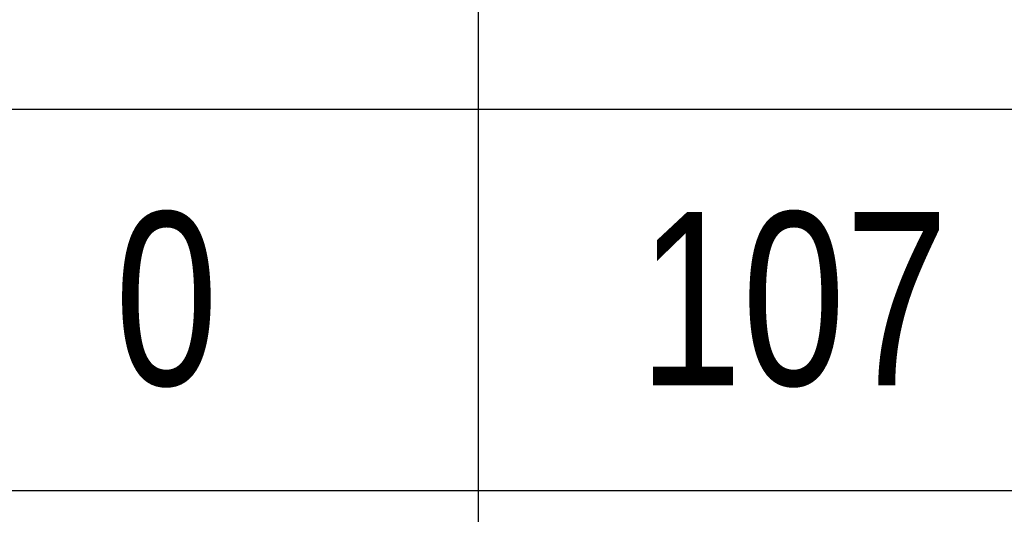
# Model space of a CAD drawing. Header units: inches. Extents: x -1 to 3961, y -1 to 2730.
# Tile 62 of 159: x 342 to 477, y 820 to 888. Entities that reach past the tile are written whole.
import ezdxf

# ---------------------------------------------------------------- set-up
doc = ezdxf.new("R2010")
doc.units = ezdxf.units.IN
doc.header["$LTSCALE"] = 20
doc.header["$MEASUREMENT"] = 0
doc.styles.add('ROMANS', font='ROMANS', dxfattribs={"width": 0.8})

# ---------------------------------------------------------------- blocks, each defined once
blk = doc.blocks.new('*T85')
at = {"color": 0, "linetype": 'ByBlock', "lineweight": -2, "transparency": 16777216}
for p, q in [((0, 0), (1174.77, 0)), ((0, 0), (0, -2013.18)), ((94.24, 0), (94.24, -2013.18)), ((179.74, 0), (179.74, -2013.18)), ((265.24, 0), (265.24, -2013.18)), ((350.74, 0), (350.74, -2013.18)), ((437.2, 0), (437.2, -2013.18)), ((521.74, 0), (521.74, -2013.18)), ((632.27, 0), (632.27, -2013.18)), ((716.81, 0), (716.81, -2013.18)), ((801.35, 0), (801.35, -2013.18)), ((885.89, 0), (885.89, -2013.18)), ((994.73, 0), (994.73, -2013.18)), ((1174.77, 0), (1174.77, -2013.18)), ((0, -80), (1174.77, -80)), ((0, -132.18), (1174.77, -132.18)), ((0, -184.57), (1174.77, -184.57)), ((0, -236.82), (1174.77, -236.82)), ((0, -289.07), (1174.77, -289.07)), ((0, -341.32), (1174.77, -341.32)), ((0, -393.5), (1174.77, -393.5)), ((0, -445.75), (1174.77, -445.75)), ((0, -498), (1174.77, -498)), ((0, -550.25), (1174.77, -550.25)), ((0, -602.5), (1174.77, -602.5)), ((0, -654.75), (1174.77, -654.75)), ((0, -706.93), (1174.77, -706.93)), ((0, -759.18), (1174.77, -759.18)), ((0, -811.43), (1174.77, -811.43)), ((0, -863.68), (1174.77, -863.68)), ((0, -915.93), (1174.77, -915.93)), ((0, -968.18), (1174.77, -968.18)), ((0, -1020.43), (1174.77, -1020.43)), ((0, -1072.68), (1174.77, -1072.68)), ((0, -1124.93), (1174.77, -1124.93)), ((0, -1177.18), (1174.77, -1177.18)), ((0, -1229.43), (1174.77, -1229.43)), ((0, -1281.68), (1174.77, -1281.68)), ((0, -1333.93), (1174.77, -1333.93)), ((0, -1386.18), (1174.77, -1386.18)), ((0, -1438.43), (1174.77, -1438.43)), ((0, -1490.68), (1174.77, -1490.68)), ((0, -1542.93), (1174.77, -1542.93)), ((0, -1595.18), (1174.77, -1595.18)), ((0, -1647.43), (1174.77, -1647.43)), ((0, -1699.68), (1174.77, -1699.68)), ((0, -1751.93), (1174.77, -1751.93)), ((0, -1804.18), (1174.77, -1804.18)), ((0, -1856.43), (1174.77, -1856.43)), ((0, -1908.68), (1174.77, -1908.68)), ((0, -1960.93), (1174.77, -1960.93)), ((0, -2013.18), (1174.77, -2013.18))]:
    blk.add_line(p, q, dxfattribs=at)
at = {"color": 0, "transparency": 16777216, "char_height": 23.7481, "attachment_point": 5, "style": 'ROMANS'}
for s, insert, width in [('{\\fRoman|b0|i0|c0|p0;\\C6;Weight Kg}', (1084.75, -40), 159.5234), ('{\\fRoman|b0|i0|c0|p0;\\C6;Item }', (47.12, -40), 73.7225), ('{\\fRoman|b0|i0|c0|p0;\\C6;X}', (136.99, -40), 64.9816), ('{\\fRoman|b0|i0|c0|p0;\\C6;Y}', (222.49, -40), 64.9816), ('{\\fRoman|b0|i0|c0|p0;\\C6;X1}', (307.99, -40), 64.9816), ('{\\fRoman|b0|i0|c0|p0;\\C6;X2}', (393.97, -40), 65.9431), ('{\\fRoman|b0|i0|c0|p0;\\C6;X3}', (479.47, -40), 64.0202), ('{\\fRoman|b0|i0|c0|p0;\\C6;X4}', (577.01, -40), 90.0149), ('{\\fRoman|b0|i0|c0|p0;\\C6;Y1}', (674.54, -40), 64.0202), ('{\\fRoman|b0|i0|c0|p0;\\C6;Y2}', (759.08, -40), 64.0202), ('{\\fRoman|b0|i0|c0|p0;\\C6;Y3}', (843.62, -40), 64.0202), ('{\\fRoman|b0|i0|c0|p0;\\C6;Y4}', (940.31, -40), 88.3184), ('{\\fRoman|b0|i0|c0|p0;\\C6;1', (47.12, -106.09), 73.7225), ('{\\fRoman|b0|i0|c0|p0;\\C6;256', (136.99, -106.09), 64.9816), ('{\\fRoman|b0|i0|c0|p0;\\C6;256', (222.49, -106.09), 64.9816), ('{\\fRoman|b0|i0|c0|p0;\\C6;0', (307.99, -106.09), 64.9816), ('{\\fRoman|b0|i0|c0|p0;\\C6;107', (393.97, -106.09), 65.9431), ('{\\fRoman|b0|i0|c0|p0;\\C6;276}', (479.47, -106.09), 64.0202), ('{\\fRoman|b0|i0|c0|p0;\\C6;21.2', (577.01, -106.09), 90.0149), ('{\\fRoman|b0|i0|c0|p0;\\C6;0', (674.54, -106.09), 64.0202), ('{\\fRoman|b0|i0|c0|p0;\\C6;107', (759.08, -106.09), 64.0202), ('{\\fRoman|b0|i0|c0|p0;\\C6;269}', (843.62, -106.09), 64.0202), ('{\\fRoman|b0|i0|c0|p0;\\C6;21.2', (940.31, -106.09), 88.3184), ('{\\fRoman|b0|i0|c0|p0;\\C6;14.9', (1084.75, -106.09), 159.5234), ('{\\fRoman|b0|i0|c0|p0;\\C6;2', (47.12, -158.37), 73.7225), ('{\\fRoman|b0|i0|c0|p0;\\C6;307}', (136.99, -158.37), 64.9816), ('{\\fRoman|b0|i0|c0|p0;\\C6;21.2', (577.01, -158.37), 90.0149), ('{\\fRoman|b0|i0|c0|p0;\\C6;50}', (674.54, -158.37), 64.0202), ('{\\fRoman|b0|i0|c0|p0;\\C6;157}', (759.08, -158.37), 64.0202), ('{\\fRoman|b0|i0|c0|p0;\\C6;319}', (843.62, -158.37), 64.0202), ('{\\fRoman|b0|i0|c0|p0;\\C6;21.2', (940.31, -158.37), 88.3184), ('{\\fRoman|b0|i0|c0|p0;\\C6;16.1', (1084.75, -158.37), 159.5234), ('{\\fRoman|b0|i0|c0|p0;\\C6;3', (47.12, -210.69), 73.7225), ('{\\fRoman|b0|i0|c0|p0;\\C6;357}', (136.99, -210.69), 64.9816), ('{\\fRoman|b0|i0|c0|p0;\\C6;21.2', (577.01, -210.69), 90.0149), ('{\\fRoman|b0|i0|c0|p0;\\C6;100}', (674.54, -210.69), 64.0202), ('{\\fRoman|b0|i0|c0|p0;\\C6;207}', (759.08, -210.69), 64.0202), ('{\\fRoman|b0|i0|c0|p0;\\C6;369}', (843.62, -210.69), 64.0202), ('{\\fRoman|b0|i0|c0|p0;\\C6;21.2', (940.31, -210.69), 88.3184), ('{\\fRoman|b0|i0|c0|p0;\\C6;17.2', (1084.75, -210.69), 159.5234), ('{\\fRoman|b0|i0|c0|p0;\\C6;407}', (136.99, -262.94), 64.9816), ('{\\fRoman|b0|i0|c0|p0;\\C6;21.2', (577.01, -262.94), 90.0149), ('{\\fRoman|b0|i0|c0|p0;\\C6;150}', (674.54, -262.94), 64.0202), ('{\\fRoman|b0|i0|c0|p0;\\C6;257}', (759.08, -262.94), 64.0202), ('{\\fRoman|b0|i0|c0|p0;\\C6;419}', (843.62, -262.94), 64.0202), ('{\\fRoman|b0|i0|c0|p0;\\C6;21.2', (940.31, -262.94), 88.3184), ('{\\fRoman|b0|i0|c0|p0;\\C6;18.4', (1084.75, -262.94), 159.5234), ('{\\fRoman|b0|i0|c0|p0;\\C6;4', (47.12, -262.94), 73.7225), ('{\\fRoman|b0|i0|c0|p0;\\C6;5', (47.12, -315.19), 73.7225), ('{\\fRoman|b0|i0|c0|p0;\\C6;457}', (136.99, -315.19), 64.9816), ('{\\fRoman|b0|i0|c0|p0;\\C6;21.2', (577.01, -315.19), 90.0149), ('{\\fRoman|b0|i0|c0|p0;\\C6;200}', (674.54, -315.19), 64.0202), ('{\\fRoman|b0|i0|c0|p0;\\C6;307}', (759.08, -315.19), 64.0202), ('{\\fRoman|b0|i0|c0|p0;\\C6;469}', (843.62, -315.19), 64.0202), ('{\\fRoman|b0|i0|c0|p0;\\C6;21.2', (940.31, -315.19), 88.3184), ('{\\fRoman|b0|i0|c0|p0;\\C6;19.6', (1084.75, -315.19), 159.5234), ('{\\fRoman|b0|i0|c0|p0;\\C6;6', (47.12, -367.41), 73.7225), ('{\\fRoman|b0|i0|c0|p0;\\C6;507}', (136.99, -367.41), 64.9816), ('{\\fRoman|b0|i0|c0|p0;\\C6;21.2', (577.01, -367.41), 90.0149), ('{\\fRoman|b0|i0|c0|p0;\\C6;250}', (674.54, -367.41), 64.0202), ('{\\fRoman|b0|i0|c0|p0;\\C6;357', (759.08, -367.41), 64.0202), ('{\\fRoman|b0|i0|c0|p0;\\C6;519}', (843.62, -367.41), 64.0202), ('{\\fRoman|b0|i0|c0|p0;\\C6;21.2', (940.31, -367.41), 88.3184), ('{\\fRoman|b0|i0|c0|p0;\\C6;20.8', (1084.75, -367.41), 159.5234), ('{\\fRoman|b0|i0|c0|p0;\\C6;X2}', (393.97, -419.62), 65.9431), ('{\\fRoman|b0|i0|c0|p0;\\C6;X3}', (479.47, -419.62), 64.0202), ('{\\fRoman|b0|i0|c0|p0;\\C6;Y2}', (759.08, -419.62), 64.0202), ('{\\fRoman|b0|i0|c0|p0;\\C6;Y3}', (843.62, -419.62), 64.0202), ('{\\fRoman|b0|i0|c0|p0;\\C6;Item }', (47.12, -419.62), 73.7225), ('{\\fRoman|b0|i0|c0|p0;\\C6;X}', (136.99, -419.62), 64.9816), ('{\\fRoman|b0|i0|c0|p0;\\C6;Y}', (222.49, -419.62), 64.9816), ('{\\fRoman|b0|i0|c0|p0;\\C6;X1}', (307.99, -419.62), 64.9816), ('{\\fRoman|b0|i0|c0|p0;\\C6;X4}', (577.01, -419.62), 90.0149), ('{\\fRoman|b0|i0|c0|p0;\\C6;Y1}', (674.54, -419.62), 64.0202), ('{\\fRoman|b0|i0|c0|p0;\\C6;Y4}', (940.31, -419.62), 88.3184), ('{\\fRoman|b0|i0|c0|p0;\\C6;7', (47.12, -471.87), 73.7225), ('{\\fRoman|b0|i0|c0|p0;\\C6;256', (136.99, -471.87), 64.9816), ('{\\fRoman|b0|i0|c0|p0;\\C6;256', (222.49, -471.87), 64.9816), ('{\\fRoman|b0|i0|c0|p0;\\C6;0', (307.99, -471.87), 64.9816), ('{\\fRoman|b0|i0|c0|p0;\\C6;107', (393.97, -471.87), 65.9431), ('{\\fRoman|b0|i0|c0|p0;\\C6;324}', (479.47, -471.87), 64.0202), ('{\\fRoman|b0|i0|c0|p0;\\C6;-21.2', (577.01, -471.87), 90.0149), ('{\\fRoman|b0|i0|c0|p0;\\C6;0', (674.54, -471.87), 64.0202), ('{\\fRoman|b0|i0|c0|p0;\\C6;107', (759.08, -471.87), 64.0202), ('{\\fRoman|b0|i0|c0|p0;\\C6;317}', (843.62, -471.87), 64.0202), ('{\\fRoman|b0|i0|c0|p0;\\C6;-21.2', (940.31, -471.87), 88.3184), ('{\\fRoman|b0|i0|c0|p0;\\C6;15.4', (1084.75, -471.87), 159.5234), ('{\\fRoman|b0|i0|c0|p0;\\C6;8', (47.12, -524.12), 73.7225), ('{\\fRoman|b0|i0|c0|p0;\\C6;306}', (136.99, -524.12), 64.9816), ('{\\fRoman|b0|i0|c0|p0;\\C6;306}', (222.49, -524.12), 64.9816), ('{\\fRoman|b0|i0|c0|p0;\\C6;50}', (307.99, -524.12), 64.9816), ('{\\fRoman|b0|i0|c0|p0;\\C6;157}', (393.97, -524.12), 65.9431), ('{\\fRoman|b0|i0|c0|p0;\\C6;374}', (479.47, -524.12), 64.0202), ('{\\fRoman|b0|i0|c0|p0;\\C6;-21.2', (577.01, -524.12), 90.0149), ('{\\fRoman|b0|i0|c0|p0;\\C6;50}', (674.54, -524.12), 64.0202), ('{\\fRoman|b0|i0|c0|p0;\\C6;157}', (759.08, -524.12), 64.0202), ('{\\fRoman|b0|i0|c0|p0;\\C6;367}', (843.62, -524.12), 64.0202), ('{\\fRoman|b0|i0|c0|p0;\\C6;-21.2', (940.31, -524.12), 88.3184), ('{\\fRoman|b0|i0|c0|p0;\\C6;16.6', (1084.75, -524.12), 159.5234), ('{\\fRoman|b0|i0|c0|p0;\\C6;9', (47.12, -576.37), 73.7225), ('{\\fRoman|b0|i0|c0|p0;\\C6;356}', (136.99, -576.37), 64.9816), ('{\\fRoman|b0|i0|c0|p0;\\C6;356}', (222.49, -576.37), 64.9816), ('{\\fRoman|b0|i0|c0|p0;\\C6;100}', (307.99, -576.37), 64.9816), ('{\\fRoman|b0|i0|c0|p0;\\C6;207}', (393.97, -576.37), 65.9431), ('{\\fRoman|b0|i0|c0|p0;\\C6;424}', (479.47, -576.37), 64.0202), ('{\\fRoman|b0|i0|c0|p0;\\C6;-21.2', (577.01, -576.37), 90.0149), ('{\\fRoman|b0|i0|c0|p0;\\C6;100}', (674.54, -576.37), 64.0202), ('{\\fRoman|b0|i0|c0|p0;\\C6;207}', (759.08, -576.37), 64.0202), ('{\\fRoman|b0|i0|c0|p0;\\C6;-21.2', (940.31, -576.37), 88.3184), ('{\\fRoman|b0|i0|c0|p0;\\C6;417}', (843.62, -576.37), 64.0202), ('{\\fRoman|b0|i0|c0|p0;\\C6;17.8', (1084.75, -576.37), 159.5234), ('{\\fRoman|b0|i0|c0|p0;\\C6;10', (47.12, -628.62), 73.7225), ('{\\fRoman|b0|i0|c0|p0;\\C6;406}', (136.99, -628.62), 64.9816), ('{\\fRoman|b0|i0|c0|p0;\\C6;406}', (222.49, -628.62), 64.9816), ('{\\fRoman|b0|i0|c0|p0;\\C6;150}', (307.99, -628.62), 64.9816), ('{\\fRoman|b0|i0|c0|p0;\\C6;257}', (393.97, -628.62), 65.9431), ('{\\fRoman|b0|i0|c0|p0;\\C6;474}', (479.47, -628.62), 64.0202), ('{\\fRoman|b0|i0|c0|p0;\\C6;-21.2', (577.01, -628.62), 90.0149), ('{\\fRoman|b0|i0|c0|p0;\\C6;150}', (674.54, -628.62), 64.0202), ('{\\fRoman|b0|i0|c0|p0;\\C6;257}', (759.08, -628.62), 64.0202), ('{\\fRoman|b0|i0|c0|p0;\\C6;467}', (843.62, -628.62), 64.0202), ('{\\fRoman|b0|i0|c0|p0;\\C6;-21.2', (940.31, -628.62), 88.3184), ('{\\fRoman|b0|i0|c0|p0;\\C6;19.0', (1084.75, -628.62), 159.5234), ('{\\fRoman|b0|i0|c0|p0;\\C6;11', (47.12, -680.84), 73.7225), ('{\\fRoman|b0|i0|c0|p0;\\C6;456}', (136.99, -680.84), 64.9816), ('{\\fRoman|b0|i0|c0|p0;\\C6;456}', (222.49, -680.84), 64.9816), ('{\\fRoman|b0|i0|c0|p0;\\C6;200}', (307.99, -680.84), 64.9816), ('{\\fRoman|b0|i0|c0|p0;\\C6;307}', (393.97, -680.84), 65.9431), ('{\\fRoman|b0|i0|c0|p0;\\C6;524}', (479.47, -680.84), 64.0202), ('{\\fRoman|b0|i0|c0|p0;\\C6;-21.2', (577.01, -680.84), 90.0149), ('{\\fRoman|b0|i0|c0|p0;\\C6;200}', (674.54, -680.84), 64.0202), ('{\\fRoman|b0|i0|c0|p0;\\C6;307}', (759.08, -680.84), 64.0202), ('{\\fRoman|b0|i0|c0|p0;\\C6;517}', (843.62, -680.84), 64.0202), ('{\\fRoman|b0|i0|c0|p0;\\C6;-21.2', (940.31, -680.84), 88.3184), ('{\\fRoman|b0|i0|c0|p0;\\C6;20.2', (1084.75, -680.84), 159.5234), ('{\\fRoman|b0|i0|c0|p0;\\C6;12', (47.12, -733.06), 73.7225), ('{\\fRoman|b0|i0|c0|p0;\\C6;506}', (136.99, -733.06), 64.9816), ('{\\fRoman|b0|i0|c0|p0;\\C6;506}', (222.49, -733.06), 64.9816), ('{\\fRoman|b0|i0|c0|p0;\\C6;250}', (307.99, -733.06), 64.9816), ('{\\fRoman|b0|i0|c0|p0;\\C6;357}', (393.97, -733.06), 65.9431), ('{\\fRoman|b0|i0|c0|p0;\\C6;574}', (479.47, -733.06), 64.0202), ('{\\fRoman|b0|i0|c0|p0;\\C6;-21.2', (577.01, -733.06), 90.0149), ('{\\fRoman|b0|i0|c0|p0;\\C6;250}', (674.54, -733.06), 64.0202), ('{\\fRoman|b0|i0|c0|p0;\\C6;357}', (759.08, -733.06), 64.0202), ('{\\fRoman|b0|i0|c0|p0;\\C6;567}', (843.62, -733.06), 64.0202), ('{\\fRoman|b0|i0|c0|p0;\\C6;-21.2', (940.31, -733.06), 88.3184), ('{\\fRoman|b0|i0|c0|p0;\\C6;21.3', (1084.75, -733.06), 159.5234), ('{\\fRoman|b0|i0|c0|p0;\\C6;X2}', (393.97, -785.31), 65.9431), ('{\\fRoman|b0|i0|c0|p0;\\C6;X3}', (479.47, -785.31), 64.0202), ('{\\fRoman|b0|i0|c0|p0;\\C6;Y2}', (759.08, -785.31), 64.0202), ('{\\fRoman|b0|i0|c0|p0;\\C6;Y3}', (843.62, -785.31), 64.0202), ('{\\fRoman|b0|i0|c0|p0;\\C6;Item }', (47.12, -785.31), 73.7225), ('{\\fRoman|b0|i0|c0|p0;\\C6;X}', (136.99, -785.31), 64.9816), ('{\\fRoman|b0|i0|c0|p0;\\C6;Y}', (222.49, -785.31), 64.9816), ('{\\fRoman|b0|i0|c0|p0;\\C6;X1}', (307.99, -785.31), 64.9816), ('{\\fRoman|b0|i0|c0|p0;\\C6;X4}', (577.01, -785.31), 90.0149), ('{\\fRoman|b0|i0|c0|p0;\\C6;Y1}', (674.54, -785.31), 64.0202), ('{\\fRoman|b0|i0|c0|p0;\\C6;Y4}', (940.31, -785.31), 88.3184), ('{\\fRoman|b0|i0|c0|p0;\\C6;13', (47.12, -837.56), 73.7225), ('{\\fRoman|b0|i0|c0|p0;\\C6;306', (136.99, -837.56), 64.9816), ('{\\fRoman|b0|i0|c0|p0;\\C6;256', (222.49, -837.56), 64.9816), ('{\\fRoman|b0|i0|c0|p0;\\C6;50', (307.99, -837.56), 64.9816), ('{\\fRoman|b0|i0|c0|p0;\\C6;157', (393.97, -837.56), 65.9431), ('{\\fRoman|b0|i0|c0|p0;\\C6;326}', (479.47, -837.56), 64.0202), ('{\\fRoman|b0|i0|c0|p0;\\C6;21.2', (577.01, -837.56), 90.0149), ('{\\fRoman|b0|i0|c0|p0;\\C6;0', (674.54, -837.56), 64.0202), ('{\\fRoman|b0|i0|c0|p0;\\C6;107', (759.08, -837.56), 64.0202), ('{\\fRoman|b0|i0|c0|p0;\\C6;269}', (843.62, -837.56), 64.0202), ('{\\fRoman|b0|i0|c0|p0;\\C6;21.2', (940.31, -837.56), 88.3184), ('{\\fRoman|b0|i0|c0|p0;\\C6;15.5', (1084.75, -837.56), 159.5234), ('{\\fRoman|b0|i0|c0|p0;\\C6;14', (47.12, -889.81), 73.7225), ('{\\fRoman|b0|i0|c0|p0;\\C6;356}', (136.99, -889.81), 64.9816), ('{\\fRoman|b0|i0|c0|p0;\\C6;256', (222.49, -889.81), 64.9816), ('{\\fRoman|b0|i0|c0|p0;\\C6;100}', (307.99, -889.81), 64.9816), ('{\\fRoman|b0|i0|c0|p0;\\C6;207}', (393.97, -889.81), 65.9431), ('{\\fRoman|b0|i0|c0|p0;\\C6;376}', (479.47, -889.81), 64.0202), ('{\\fRoman|b0|i0|c0|p0;\\C6;21.2', (577.01, -889.81), 90.0149), ('{\\fRoman|b0|i0|c0|p0;\\C6;0', (674.54, -889.81), 64.0202), ('{\\fRoman|b0|i0|c0|p0;\\C6;107', (759.08, -889.81), 64.0202), ('{\\fRoman|b0|i0|c0|p0;\\C6;269}', (843.62, -889.81), 64.0202), ('{\\fRoman|b0|i0|c0|p0;\\C6;21.2', (940.31, -889.81), 88.3184), ('{\\fRoman|b0|i0|c0|p0;\\C6;16.1', (1084.75, -889.81), 159.5234), ('{\\fRoman|b0|i0|c0|p0;\\C6;406}', (136.99, -942.06), 64.9816), ('{\\fRoman|b0|i0|c0|p0;\\C6;256', (222.49, -942.06), 64.9816), ('{\\fRoman|b0|i0|c0|p0;\\C6;150}', (307.99, -942.06), 64.9816), ('{\\fRoman|b0|i0|c0|p0;\\C6;257}', (393.97, -942.06), 65.9431), ('{\\fRoman|b0|i0|c0|p0;\\C6;426}', (479.47, -942.06), 64.0202), ('{\\fRoman|b0|i0|c0|p0;\\C6;21.2', (577.01, -942.06), 90.0149), ('{\\fRoman|b0|i0|c0|p0;\\C6;0', (674.54, -942.06), 64.0202), ('{\\fRoman|b0|i0|c0|p0;\\C6;107', (759.08, -942.06), 64.0202), ('{\\fRoman|b0|i0|c0|p0;\\C6;269}', (843.62, -942.06), 64.0202), ('{\\fRoman|b0|i0|c0|p0;\\C6;21.2', (940.31, -942.06), 88.3184), ('{\\fRoman|b0|i0|c0|p0;\\C6;16.6', (1084.75, -942.06), 159.5234), ('{\\fRoman|b0|i0|c0|p0;\\C6;15', (47.12, -942.06), 73.7225), ('{\\fRoman|b0|i0|c0|p0;\\C6;16', (47.12, -994.31), 73.7225), ('{\\fRoman|b0|i0|c0|p0;\\C6;456}', (136.99, -994.31), 64.9816), ('{\\fRoman|b0|i0|c0|p0;\\C6;256', (222.49, -994.31), 64.9816), ('{\\fRoman|b0|i0|c0|p0;\\C6;200}', (307.99, -994.31), 64.9816), ('{\\fRoman|b0|i0|c0|p0;\\C6;307}', (393.97, -994.31), 65.9431), ('{\\fRoman|b0|i0|c0|p0;\\C6;476}', (479.47, -994.31), 64.0202), ('{\\fRoman|b0|i0|c0|p0;\\C6;21.2', (577.01, -994.31), 90.0149), ('{\\fRoman|b0|i0|c0|p0;\\C6;0', (674.54, -994.31), 64.0202), ('{\\fRoman|b0|i0|c0|p0;\\C6;107', (759.08, -994.31), 64.0202), ('{\\fRoman|b0|i0|c0|p0;\\C6;269}', (843.62, -994.31), 64.0202), ('{\\fRoman|b0|i0|c0|p0;\\C6;21.2', (940.31, -994.31), 88.3184), ('{\\fRoman|b0|i0|c0|p0;\\C6;17.2', (1084.75, -994.31), 159.5234), ('{\\fRoman|b0|i0|c0|p0;\\C6;17', (47.12, -1046.56), 73.7225), ('{\\fRoman|b0|i0|c0|p0;\\C6;506}', (136.99, -1046.56), 64.9816), ('{\\fRoman|b0|i0|c0|p0;\\C6;256', (222.49, -1046.56), 64.9816), ('{\\fRoman|b0|i0|c0|p0;\\C6;250}', (307.99, -1046.56), 64.9816), ('{\\fRoman|b0|i0|c0|p0;\\C6;357}', (393.97, -1046.56), 65.9431), ('{\\fRoman|b0|i0|c0|p0;\\C6;526}', (479.47, -1046.56), 64.0202), ('{\\fRoman|b0|i0|c0|p0;\\C6;21.2', (577.01, -1046.56), 90.0149), ('{\\fRoman|b0|i0|c0|p0;\\C6;0', (674.54, -1046.56), 64.0202), ('{\\fRoman|b0|i0|c0|p0;\\C6;107', (759.08, -1046.56), 64.0202), ('{\\fRoman|b0|i0|c0|p0;\\C6;269}', (843.62, -1046.56), 64.0202), ('{\\fRoman|b0|i0|c0|p0;\\C6;21.2', (940.31, -1046.56), 88.3184), ('{\\fRoman|b0|i0|c0|p0;\\C6;17.8', (1084.75, -1046.56), 159.5234), ('{\\fRoman|b0|i0|c0|p0;\\C6;Item }', (47.12, -1098.81), 73.7225), ('{\\fRoman|b0|i0|c0|p0;\\C6;X}', (136.99, -1098.81), 64.9816), ('{\\fRoman|b0|i0|c0|p0;\\C6;Y}', (222.49, -1098.81), 64.9816), ('{\\fRoman|b0|i0|c0|p0;\\C6;X1}', (307.99, -1098.81), 64.9816), ('{\\fRoman|b0|i0|c0|p0;\\C6;X2}', (393.97, -1098.81), 65.9431), ('{\\fRoman|b0|i0|c0|p0;\\C6;X3}', (479.47, -1098.81), 64.0202), ('{\\fRoman|b0|i0|c0|p0;\\C6;X4}', (577.01, -1098.81), 90.0149), ('{\\fRoman|b0|i0|c0|p0;\\C6;Y1}', (674.54, -1098.81), 64.0202), ('{\\fRoman|b0|i0|c0|p0;\\C6;Y2}', (759.08, -1098.81), 64.0202), ('{\\fRoman|b0|i0|c0|p0;\\C6;Y3}', (843.62, -1098.81), 64.0202), ('{\\fRoman|b0|i0|c0|p0;\\C6;Y4}', (940.31, -1098.81), 88.3184), ('{\\fRoman|b0|i0|c0|p0;\\C6;18', (47.12, -1151.06), 73.7225), ('{\\fRoman|b0|i0|c0|p0;\\C6;306', (136.99, -1151.06), 64.9816), ('{\\fRoman|b0|i0|c0|p0;\\C6;256', (222.49, -1151.06), 64.9816), ('{\\fRoman|b0|i0|c0|p0;\\C6;50', (307.99, -1151.06), 64.9816), ('{\\fRoman|b0|i0|c0|p0;\\C6;374}', (479.47, -1151.06), 64.0202), ('{\\fRoman|b0|i0|c0|p0;\\C6;-21.2', (577.01, -1151.06), 90.0149), ('{\\fRoman|b0|i0|c0|p0;\\C6;0', (674.54, -1151.06), 64.0202), ('{\\fRoman|b0|i0|c0|p0;\\C6;107', (759.08, -1151.06), 64.0202), ('{\\fRoman|b0|i0|c0|p0;\\C6;317}', (843.62, -1151.06), 64.0202), ('{\\fRoman|b0|i0|c0|p0;\\C6;-21.2', (940.31, -1151.06), 88.3184), ('{\\fRoman|b0|i0|c0|p0;\\C6;16.0', (1084.75, -1151.06), 159.5234), ('{\\fRoman|b0|i0|c0|p0;\\C6;157', (393.97, -1151.06), 65.9431), ('{\\fRoman|b0|i0|c0|p0;\\C6;19', (47.12, -1203.31), 73.7225), ('{\\fRoman|b0|i0|c0|p0;\\C6;356}', (136.99, -1203.31), 64.9816), ('{\\fRoman|b0|i0|c0|p0;\\C6;256', (222.49, -1203.31), 64.9816), ('{\\fRoman|b0|i0|c0|p0;\\C6;100}', (307.99, -1203.31), 64.9816), ('{\\fRoman|b0|i0|c0|p0;\\C6;207}', (393.97, -1203.31), 65.9431), ('{\\fRoman|b0|i0|c0|p0;\\C6;424}', (479.47, -1203.31), 64.0202), ('{\\fRoman|b0|i0|c0|p0;\\C6;-21.2', (577.01, -1203.31), 90.0149), ('{\\fRoman|b0|i0|c0|p0;\\C6;0', (674.54, -1203.31), 64.0202), ('{\\fRoman|b0|i0|c0|p0;\\C6;107', (759.08, -1203.31), 64.0202), ('{\\fRoman|b0|i0|c0|p0;\\C6;317}', (843.62, -1203.31), 64.0202), ('{\\fRoman|b0|i0|c0|p0;\\C6;-21.2', (940.31, -1203.31), 88.3184), ('{\\fRoman|b0|i0|c0|p0;\\C6;16.6', (1084.75, -1203.31), 159.5234), ('{\\fRoman|b0|i0|c0|p0;\\C6;20', (47.12, -1255.56), 73.7225), ('{\\fRoman|b0|i0|c0|p0;\\C6;406}', (136.99, -1255.56), 64.9816), ('{\\fRoman|b0|i0|c0|p0;\\C6;256', (222.49, -1255.56), 64.9816), ('{\\fRoman|b0|i0|c0|p0;\\C6;150}', (307.99, -1255.56), 64.9816), ('{\\fRoman|b0|i0|c0|p0;\\C6;257}', (393.97, -1255.56), 65.9431), ('{\\fRoman|b0|i0|c0|p0;\\C6;474}', (479.47, -1255.56), 64.0202), ('{\\fRoman|b0|i0|c0|p0;\\C6;-21.2', (577.01, -1255.56), 90.0149), ('{\\fRoman|b0|i0|c0|p0;\\C6;0', (674.54, -1255.56), 64.0202), ('{\\fRoman|b0|i0|c0|p0;\\C6;107', (759.08, -1255.56), 64.0202), ('{\\fRoman|b0|i0|c0|p0;\\C6;317}', (843.62, -1255.56), 64.0202), ('{\\fRoman|b0|i0|c0|p0;\\C6;-21.2', (940.31, -1255.56), 88.3184), ('{\\fRoman|b0|i0|c0|p0;\\C6;17.2', (1084.75, -1255.56), 159.5234), ('{\\fRoman|b0|i0|c0|p0;\\C6;21', (47.12, -1307.81), 73.7225), ('{\\fRoman|b0|i0|c0|p0;\\C6;456}', (136.99, -1307.81), 64.9816), ('{\\fRoman|b0|i0|c0|p0;\\C6;256', (222.49, -1307.81), 64.9816), ('{\\fRoman|b0|i0|c0|p0;\\C6;200}', (307.99, -1307.81), 64.9816), ('{\\fRoman|b0|i0|c0|p0;\\C6;307}', (393.97, -1307.81), 65.9431), ('{\\fRoman|b0|i0|c0|p0;\\C6;524}', (479.47, -1307.81), 64.0202), ('{\\fRoman|b0|i0|c0|p0;\\C6;-21.2', (577.01, -1307.81), 90.0149), ('{\\fRoman|b0|i0|c0|p0;\\C6;0', (674.54, -1307.81), 64.0202), ('{\\fRoman|b0|i0|c0|p0;\\C6;107', (759.08, -1307.81), 64.0202), ('{\\fRoman|b0|i0|c0|p0;\\C6;317}', (843.62, -1307.81), 64.0202), ('{\\fRoman|b0|i0|c0|p0;\\C6;-21.2', (940.31, -1307.81), 88.3184), ('{\\fRoman|b0|i0|c0|p0;\\C6;17.8', (1084.75, -1307.81), 159.5234), ('{\\fRoman|b0|i0|c0|p0;\\C6;22', (47.12, -1360.06), 73.7225), ('{\\fRoman|b0|i0|c0|p0;\\C6;506}', (136.99, -1360.06), 64.9816), ('{\\fRoman|b0|i0|c0|p0;\\C6;256', (222.49, -1360.06), 64.9816), ('{\\fRoman|b0|i0|c0|p0;\\C6;250}', (307.99, -1360.06), 64.9816), ('{\\fRoman|b0|i0|c0|p0;\\C6;357}', (393.97, -1360.06), 65.9431), ('{\\fRoman|b0|i0|c0|p0;\\C6;574}', (479.47, -1360.06), 64.0202), ('{\\fRoman|b0|i0|c0|p0;\\C6;-21.2', (577.01, -1360.06), 90.0149), ('{\\fRoman|b0|i0|c0|p0;\\C6;0', (674.54, -1360.06), 64.0202), ('{\\fRoman|b0|i0|c0|p0;\\C6;107', (759.08, -1360.06), 64.0202), ('{\\fRoman|b0|i0|c0|p0;\\C6;317}', (843.62, -1360.06), 64.0202), ('{\\fRoman|b0|i0|c0|p0;\\C6;-21.2', (940.31, -1360.06), 88.3184), ('{\\fRoman|b0|i0|c0|p0;\\C6;18.4', (1084.75, -1360.06), 159.5234), ('{\\fRoman|b0|i0|c0|p0;\\C6;Item }', (47.12, -1412.31), 73.7225), ('{\\fRoman|b0|i0|c0|p0;\\C6;X}', (136.99, -1412.31), 64.9816), ('{\\fRoman|b0|i0|c0|p0;\\C6;Y}', (222.49, -1412.31), 64.9816), ('{\\fRoman|b0|i0|c0|p0;\\C6;X1}', (307.99, -1412.31), 64.9816), ('{\\fRoman|b0|i0|c0|p0;\\C6;X2}', (393.97, -1412.31), 65.9431), ('{\\fRoman|b0|i0|c0|p0;\\C6;X3}', (479.47, -1412.31), 64.0202), ('{\\fRoman|b0|i0|c0|p0;\\C6;X4}', (577.01, -1412.31), 90.0149), ('{\\fRoman|b0|i0|c0|p0;\\C6;Y1}', (674.54, -1412.31), 64.0202), ('{\\fRoman|b0|i0|c0|p0;\\C6;Y2}', (759.08, -1412.31), 64.0202), ('{\\fRoman|b0|i0|c0|p0;\\C6;Y3}', (843.62, -1412.31), 64.0202), ('{\\fRoman|b0|i0|c0|p0;\\C6;Y4}', (940.31, -1412.31), 88.3184), ('{\\fRoman|b0|i0|c0|p0;\\C6;23', (47.12, -1464.56), 73.7225), ('{\\fRoman|b0|i0|c0|p0;\\C6;256', (136.99, -1464.56), 64.9816), ('{\\fRoman|b0|i0|c0|p0;\\C6;306', (222.49, -1464.56), 64.9816), ('{\\fRoman|b0|i0|c0|p0;\\C6;0', (307.99, -1464.56), 64.9816), ('{\\fRoman|b0|i0|c0|p0;\\C6;107', (393.97, -1464.56), 65.9431), ('{\\fRoman|b0|i0|c0|p0;\\C6;276}', (479.47, -1464.56), 64.0202), ('{\\fRoman|b0|i0|c0|p0;\\C6;21.2', (577.01, -1464.56), 90.0149), ('{\\fRoman|b0|i0|c0|p0;\\C6;50', (674.54, -1464.56), 64.0202), ('{\\fRoman|b0|i0|c0|p0;\\C6;157', (759.08, -1464.56), 64.0202), ('{\\fRoman|b0|i0|c0|p0;\\C6;319}', (843.62, -1464.56), 64.0202), ('{\\fRoman|b0|i0|c0|p0;\\C6;21.2', (940.31, -1464.56), 88.3184), ('{\\fRoman|b0|i0|c0|p0;\\C6;15.5', (1084.75, -1464.56), 159.5234), ('{\\fRoman|b0|i0|c0|p0;\\C6;24', (47.12, -1516.81), 73.7225), ('{\\fRoman|b0|i0|c0|p0;\\C6;256', (136.99, -1516.81), 64.9816), ('{\\fRoman|b0|i0|c0|p0;\\C6;356}', (222.49, -1516.81), 64.9816), ('{\\fRoman|b0|i0|c0|p0;\\C6;0', (307.99, -1516.81), 64.9816), ('{\\fRoman|b0|i0|c0|p0;\\C6;107', (393.97, -1516.81), 65.9431), ('{\\fRoman|b0|i0|c0|p0;\\C6;276}', (479.47, -1516.81), 64.0202), ('{\\fRoman|b0|i0|c0|p0;\\C6;21.2', (577.01, -1516.81), 90.0149), ('{\\fRoman|b0|i0|c0|p0;\\C6;100}', (674.54, -1516.81), 64.0202), ('{\\fRoman|b0|i0|c0|p0;\\C6;207}', (759.08, -1516.81), 64.0202), ('{\\fRoman|b0|i0|c0|p0;\\C6;369}', (843.62, -1516.81), 64.0202), ('{\\fRoman|b0|i0|c0|p0;\\C6;21.2', (940.31, -1516.81), 88.3184), ('{\\fRoman|b0|i0|c0|p0;\\C6;16.1', (1084.75, -1516.81), 159.5234), ('{\\fRoman|b0|i0|c0|p0;\\C6;25', (47.12, -1569.06), 73.7225), ('{\\fRoman|b0|i0|c0|p0;\\C6;256', (136.99, -1569.06), 64.9816), ('{\\fRoman|b0|i0|c0|p0;\\C6;406}', (222.49, -1569.06), 64.9816), ('{\\fRoman|b0|i0|c0|p0;\\C6;0', (307.99, -1569.06), 64.9816), ('{\\fRoman|b0|i0|c0|p0;\\C6;107', (393.97, -1569.06), 65.9431), ('{\\fRoman|b0|i0|c0|p0;\\C6;276}', (479.47, -1569.06), 64.0202), ('{\\fRoman|b0|i0|c0|p0;\\C6;21.2', (577.01, -1569.06), 90.0149), ('{\\fRoman|b0|i0|c0|p0;\\C6;150}', (674.54, -1569.06), 64.0202), ('{\\fRoman|b0|i0|c0|p0;\\C6;257}', (759.08, -1569.06), 64.0202), ('{\\fRoman|b0|i0|c0|p0;\\C6;419}', (843.62, -1569.06), 64.0202), ('{\\fRoman|b0|i0|c0|p0;\\C6;21.2', (940.31, -1569.06), 88.3184), ('{\\fRoman|b0|i0|c0|p0;\\C6;16.6', (1084.75, -1569.06), 159.5234), ('{\\fRoman|b0|i0|c0|p0;\\C6;26', (47.12, -1621.31), 73.7225), ('{\\fRoman|b0|i0|c0|p0;\\C6;256', (136.99, -1621.31), 64.9816), ('{\\fRoman|b0|i0|c0|p0;\\C6;456}', (222.49, -1621.31), 64.9816), ('{\\fRoman|b0|i0|c0|p0;\\C6;0', (307.99, -1621.31), 64.9816), ('{\\fRoman|b0|i0|c0|p0;\\C6;107', (393.97, -1621.31), 65.9431), ('{\\fRoman|b0|i0|c0|p0;\\C6;276}', (479.47, -1621.31), 64.0202), ('{\\fRoman|b0|i0|c0|p0;\\C6;21.2', (577.01, -1621.31), 90.0149), ('{\\fRoman|b0|i0|c0|p0;\\C6;200}', (674.54, -1621.31), 64.0202), ('{\\fRoman|b0|i0|c0|p0;\\C6;307}', (759.08, -1621.31), 64.0202), ('{\\fRoman|b0|i0|c0|p0;\\C6;469}', (843.62, -1621.31), 64.0202), ('{\\fRoman|b0|i0|c0|p0;\\C6;21.2', (940.31, -1621.31), 88.3184), ('{\\fRoman|b0|i0|c0|p0;\\C6;17.2', (1084.75, -1621.31), 159.5234), ('{\\fRoman|b0|i0|c0|p0;\\C6;27', (47.12, -1673.56), 73.7225), ('{\\fRoman|b0|i0|c0|p0;\\C6;256', (136.99, -1673.56), 64.9816), ('{\\fRoman|b0|i0|c0|p0;\\C6;506}', (222.49, -1673.56), 64.9816), ('{\\fRoman|b0|i0|c0|p0;\\C6;0', (307.99, -1673.56), 64.9816), ('{\\fRoman|b0|i0|c0|p0;\\C6;107', (393.97, -1673.56), 65.9431), ('{\\fRoman|b0|i0|c0|p0;\\C6;276}', (479.47, -1673.56), 64.0202), ('{\\fRoman|b0|i0|c0|p0;\\C6;21.2', (577.01, -1673.56), 90.0149), ('{\\fRoman|b0|i0|c0|p0;\\C6;250}', (674.54, -1673.56), 64.0202), ('{\\fRoman|b0|i0|c0|p0;\\C6;357}', (759.08, -1673.56), 64.0202), ('{\\fRoman|b0|i0|c0|p0;\\C6;519}', (843.62, -1673.56), 64.0202), ('{\\fRoman|b0|i0|c0|p0;\\C6;21.2', (940.31, -1673.56), 88.3184), ('{\\fRoman|b0|i0|c0|p0;\\C6;17.8', (1084.75, -1673.56), 159.5234), ('{\\fRoman|b0|i0|c0|p0;\\C6;Item }', (47.12, -1725.81), 73.7225), ('{\\fRoman|b0|i0|c0|p0;\\C6;X}', (136.99, -1725.81), 64.9816), ('{\\fRoman|b0|i0|c0|p0;\\C6;Y}', (222.49, -1725.81), 64.9816), ('{\\fRoman|b0|i0|c0|p0;\\C6;X1}', (307.99, -1725.81), 64.9816), ('{\\fRoman|b0|i0|c0|p0;\\C6;X2}', (393.97, -1725.81), 65.9431), ('{\\fRoman|b0|i0|c0|p0;\\C6;X3}', (479.47, -1725.81), 64.0202), ('{\\fRoman|b0|i0|c0|p0;\\C6;X4}', (577.01, -1725.81), 90.0149), ('{\\fRoman|b0|i0|c0|p0;\\C6;Y1}', (674.54, -1725.81), 64.0202), ('{\\fRoman|b0|i0|c0|p0;\\C6;Y2}', (759.08, -1725.81), 64.0202), ('{\\fRoman|b0|i0|c0|p0;\\C6;Y3}', (843.62, -1725.81), 64.0202), ('{\\fRoman|b0|i0|c0|p0;\\C6;Y4}', (940.31, -1725.81), 88.3184), ('{\\fRoman|b0|i0|c0|p0;\\C6;28', (47.12, -1778.06), 73.7225), ('{\\fRoman|b0|i0|c0|p0;\\C6;256', (136.99, -1778.06), 64.9816), ('{\\fRoman|b0|i0|c0|p0;\\C6;306', (222.49, -1778.06), 64.9816), ('{\\fRoman|b0|i0|c0|p0;\\C6;0', (307.99, -1778.06), 64.9816), ('{\\fRoman|b0|i0|c0|p0;\\C6;107', (393.97, -1778.06), 65.9431), ('{\\fRoman|b0|i0|c0|p0;\\C6;324}', (479.47, -1778.06), 64.0202), ('{\\fRoman|b0|i0|c0|p0;\\C6;-21.2', (577.01, -1778.06), 90.0149), ('{\\fRoman|b0|i0|c0|p0;\\C6;50', (674.54, -1778.06), 64.0202), ('{\\fRoman|b0|i0|c0|p0;\\C6;157', (759.08, -1778.06), 64.0202), ('{\\fRoman|b0|i0|c0|p0;\\C6;367}', (843.62, -1778.06), 64.0202), ('{\\fRoman|b0|i0|c0|p0;\\C6;-21.2', (940.31, -1778.06), 88.3184), ('{\\fRoman|b0|i0|c0|p0;\\C6;16.0', (1084.75, -1778.06), 159.5234), ('{\\fRoman|b0|i0|c0|p0;\\C6;29', (47.12, -1830.31), 73.7225), ('{\\fRoman|b0|i0|c0|p0;\\C6;256', (136.99, -1830.31), 64.9816), ('{\\fRoman|b0|i0|c0|p0;\\C6;356}', (222.49, -1830.31), 64.9816), ('{\\fRoman|b0|i0|c0|p0;\\C6;0', (307.99, -1830.31), 64.9816), ('{\\fRoman|b0|i0|c0|p0;\\C6;107', (393.97, -1830.31), 65.9431), ('{\\fRoman|b0|i0|c0|p0;\\C6;324}', (479.47, -1830.31), 64.0202), ('{\\fRoman|b0|i0|c0|p0;\\C6;-21.2', (577.01, -1830.31), 90.0149), ('{\\fRoman|b0|i0|c0|p0;\\C6;100}', (674.54, -1830.31), 64.0202), ('{\\fRoman|b0|i0|c0|p0;\\C6;207}', (759.08, -1830.31), 64.0202), ('{\\fRoman|b0|i0|c0|p0;\\C6;417}', (843.62, -1830.31), 64.0202), ('{\\fRoman|b0|i0|c0|p0;\\C6;-21.2', (940.31, -1830.31), 88.3184), ('{\\fRoman|b0|i0|c0|p0;\\C6;16.6', (1084.75, -1830.31), 159.5234), ('{\\fRoman|b0|i0|c0|p0;\\C6;30', (47.12, -1882.56), 73.7225), ('{\\fRoman|b0|i0|c0|p0;\\C6;256', (136.99, -1882.56), 64.9816), ('{\\fRoman|b0|i0|c0|p0;\\C6;406}', (222.49, -1882.56), 64.9816), ('{\\fRoman|b0|i0|c0|p0;\\C6;0', (307.99, -1882.56), 64.9816), ('{\\fRoman|b0|i0|c0|p0;\\C6;107', (393.97, -1882.56), 65.9431), ('{\\fRoman|b0|i0|c0|p0;\\C6;324}', (479.47, -1882.56), 64.0202), ('{\\fRoman|b0|i0|c0|p0;\\C6;-21.2', (577.01, -1882.56), 90.0149), ('{\\fRoman|b0|i0|c0|p0;\\C6;150}', (674.54, -1882.56), 64.0202), ('{\\fRoman|b0|i0|c0|p0;\\C6;257}', (759.08, -1882.56), 64.0202), ('{\\fRoman|b0|i0|c0|p0;\\C6;467}', (843.62, -1882.56), 64.0202), ('{\\fRoman|b0|i0|c0|p0;\\C6;-21.2', (940.31, -1882.56), 88.3184), ('{\\fRoman|b0|i0|c0|p0;\\C6;17.2', (1084.75, -1882.56), 159.5234), ('{\\fRoman|b0|i0|c0|p0;\\C6;31', (47.12, -1934.81), 73.7225), ('{\\fRoman|b0|i0|c0|p0;\\C6;256', (136.99, -1934.81), 64.9816), ('{\\fRoman|b0|i0|c0|p0;\\C6;456}', (222.49, -1934.81), 64.9816), ('{\\fRoman|b0|i0|c0|p0;\\C6;0', (307.99, -1934.81), 64.9816), ('{\\fRoman|b0|i0|c0|p0;\\C6;107', (393.97, -1934.81), 65.9431), ('{\\fRoman|b0|i0|c0|p0;\\C6;324}', (479.47, -1934.81), 64.0202), ('{\\fRoman|b0|i0|c0|p0;\\C6;-21.2', (577.01, -1934.81), 90.0149), ('{\\fRoman|b0|i0|c0|p0;\\C6;200}', (674.54, -1934.81), 64.0202), ('{\\fRoman|b0|i0|c0|p0;\\C6;307}', (759.08, -1934.81), 64.0202), ('{\\fRoman|b0|i0|c0|p0;\\C6;517}', (843.62, -1934.81), 64.0202), ('{\\fRoman|b0|i0|c0|p0;\\C6;-21.2', (940.31, -1934.81), 88.3184), ('{\\fRoman|b0|i0|c0|p0;\\C6;17.8', (1084.75, -1934.81), 159.5234), ('{\\fRoman|b0|i0|c0|p0;\\C6;32', (47.12, -1987.06), 73.7225), ('{\\fRoman|b0|i0|c0|p0;\\C6;256', (136.99, -1987.06), 64.9816), ('{\\fRoman|b0|i0|c0|p0;\\C6;506}', (222.49, -1987.06), 64.9816), ('{\\fRoman|b0|i0|c0|p0;\\C6;0', (307.99, -1987.06), 64.9816), ('{\\fRoman|b0|i0|c0|p0;\\C6;107', (393.97, -1987.06), 65.9431), ('{\\fRoman|b0|i0|c0|p0;\\C6;324}', (479.47, -1987.06), 64.0202), ('{\\fRoman|b0|i0|c0|p0;\\C6;-21.2', (577.01, -1987.06), 90.0149), ('{\\fRoman|b0|i0|c0|p0;\\C6;250}', (674.54, -1987.06), 64.0202), ('{\\fRoman|b0|i0|c0|p0;\\C6;357}', (759.08, -1987.06), 64.0202), ('{\\fRoman|b0|i0|c0|p0;\\C6;567}', (843.62, -1987.06), 64.0202), ('{\\fRoman|b0|i0|c0|p0;\\C6;-21.2', (940.31, -1987.06), 88.3184), ('{\\fRoman|b0|i0|c0|p0;\\C6;18.4', (1084.75, -1987.06), 159.5234)]:
    blk.add_mtext(s, dxfattribs=dict(at, insert=insert, width=width))
at = {"color": 2, "transparency": 16777216, "insert": (222.49, -158.37), "char_height": 23.7481, "width": 64.9816, "attachment_point": 5, "style": 'ROMANS'}
blk.add_mtext('{\\fRoman|b0|i0|c0|p0;\\C6;306}', dxfattribs=at)
at = {"color": 6, "transparency": 16777216, "char_height": 23.7481, "attachment_point": 5, "style": 'ROMANS'}
for s, insert, width in [('{\\fRoman|b0|i0|c0|p0;50}', (307.99, -158.37), 64.9816), ('{\\fRoman|b0|i0|c0|p0;157}', (393.97, -158.37), 65.9431), ('{\\fRoman|b0|i0|c0|p0;326}', (479.47, -158.37), 64.0202), ('{\\fRoman|b0|i0|c0|p0;356}', (222.49, -210.69), 64.9816), ('{\\fRoman|b0|i0|c0|p0;100}', (307.99, -210.69), 64.9816), ('{\\fRoman|b0|i0|c0|p0;207}', (393.97, -210.69), 65.9431), ('{\\fRoman|b0|i0|c0|p0;376}', (479.47, -210.69), 64.0202), ('{\\fRoman|b0|i0|c0|p0;406}', (222.49, -262.94), 64.9816), ('{\\fRoman|b0|i0|c0|p0;150}', (307.99, -262.94), 64.9816), ('{\\fRoman|b0|i0|c0|p0;257}', (393.97, -262.94), 65.9431), ('{\\fRoman|b0|i0|c0|p0;426}', (479.47, -262.94), 64.0202), ('{\\fRoman|b0|i0|c0|p0;456}', (222.49, -315.19), 64.9816), ('{\\fRoman|b0|i0|c0|p0;200}', (307.99, -315.19), 64.9816), ('{\\fRoman|b0|i0|c0|p0;307}', (393.97, -315.19), 65.9431), ('{\\fRoman|b0|i0|c0|p0;476}', (479.47, -315.19), 64.0202), ('{\\fRoman|b0|i0|c0|p0;506}', (222.49, -367.41), 64.9816), ('{\\fRoman|b0|i0|c0|p0;250}', (307.99, -367.41), 64.9816), ('{\\fRoman|b0|i0|c0|p0;357}', (393.97, -367.41), 65.9431), ('{\\fRoman|b0|i0|c0|p0;526}', (479.47, -367.41), 64.0202)]:
    blk.add_mtext(s, dxfattribs=dict(at, insert=insert, width=width))

msp = doc.modelspace()

# ---------------------------------------------------------------- block references
msp.add_blockref('*T85', (54.16, 2680.05))

doc.saveas('drawing.dxf')
